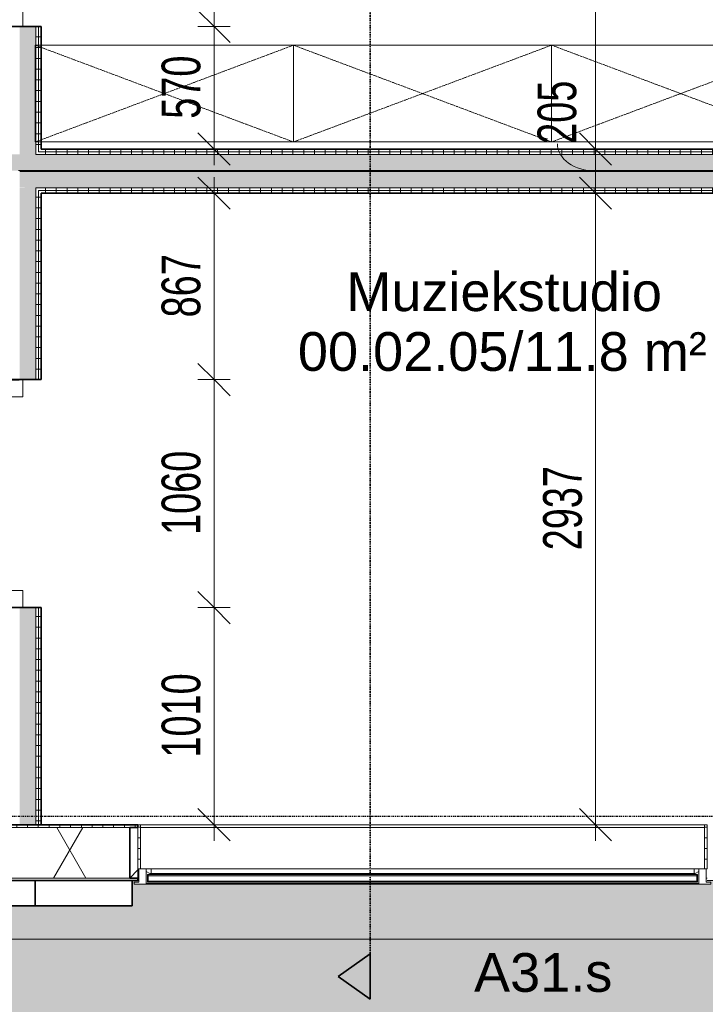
# Model space of a CAD drawing. Header units: millimetres. Extents: x -80560 to 110805, y -11020 to 52719.
# Tile 74 of 152: x 73972 to 77159, y 9126 to 13703. Entities that reach past the tile are written whole.
import ezdxf

# ---------------------------------------------------------------- set-up
doc = ezdxf.new("R2010")
doc.units = ezdxf.units.MM
for name, pattern in [('CENTER2', [20, 8, -4, 4, -4]), ('DASHDOT2', [8, 4, -2, 0, -2]), ('DASHED2', [6, 4, -2]), ('DASHED2-1', [3, 2, -1])]:
    doc.linetypes.add(name, pattern=pattern)
for name, color, linetype, lineweight in [('A-ANNO-DIMS', 211, 'Continuous', 9), ('A-ANNO-DIMS-100', 211, 'Continuous', 9), ('A-AREA-IDEN', 2, 'Continuous', 9), ('A-DETL-MBND', 5, 'Continuous', 18), ('A-FLOR-OVHD', 1, 'DASHED2-1', 18), ('A-FLOR-PATT', 8, 'Continuous', 18), ('A-GENM', 13, 'Continuous', 18), ('A-GLAZ', 151, 'Continuous', 18), ('A-GLAZ-IDEN', 152, 'Continuous', 18), ('A-GLAZ-SILL', 1, 'Continuous', 18), ('A-WALL', 113, 'Continuous', 35), ('A-WALL-PATT', 111, 'Continuous', 35), ('G-ANNO-SYMB', 111, 'Continuous', 9), ('I-FURN', 30, 'Continuous', 18), ('I-WALL', 2, 'Continuous', 18), ('S-GRID', 1, 'Continuous', 9)]:
    doc.layers.add(name, color=color, linetype=linetype, lineweight=lineweight)
doc.styles.add('Arial', font='arial.ttf', dxfattribs={"height": 180})
doc.styles.add('Arial_6', font='arial.ttf', dxfattribs={"width": 0.7, "height": 180})
doc.dimstyles.new('n3o_1_8', dxfattribs={"dimscale": 304.8, "dimtxt": 183.646692, "dimasz": 0.492126, "dimexe": 0.246063, "dimexo": 0.0625, "dimgap": 0.032808, "dimtad": 1, "dimdec": 0, "dimdsep": 46, "dimtxsty": 'Arial_6', "dimblk1": 'OBLIQUE', "dimblk2": 'OBLIQUE', "dimsah": 1, "dimcen": 0.09, "dimdle": 0.246063, "dimazin": 0, "dimtfac": 1, "dimtdec": 4, "dimtix": 1, "dimtmove": 0, "dimatfit": 3, "dimfxl": 0.246063, "dimfxlon": 1, "dimtvp": 1, "dimtolj": 1, "dimtzin": 0, "dimarcsym": 2})
doc.dimstyles.new('n3o_1_8_2', dxfattribs={"dimscale": 304.8, "dimtxt": 183.646692, "dimasz": 0.492126, "dimexe": 0.246063, "dimexo": 0.0625, "dimgap": 0.032808, "dimtad": 1, "dimdec": 0, "dimdsep": 46, "dimtxsty": 'Arial_6', "dimblk1": 'OBLIQUE', "dimblk2": 'OBLIQUE', "dimsah": 1, "dimcen": 0.09, "dimdle": 0.246063, "dimazin": 0, "dimtfac": 1, "dimtdec": 4, "dimtix": 1, "dimtmove": 1, "dimatfit": 3, "dimfxl": 0.246063, "dimfxlon": 1, "dimtvp": 1, "dimtolj": 1, "dimtzin": 0, "dimarcsym": 2})
doc.dimstyles.new('n3o_1_8_3', dxfattribs={"dimscale": 304.8, "dimtxt": 183.646692, "dimasz": 0.492126, "dimexe": 0.246063, "dimexo": 0.0625, "dimgap": 0.032808, "dimtad": 1, "dimdec": 0, "dimdsep": 46, "dimtxsty": 'Arial_6', "dimblk1": 'OBLIQUE', "dimblk2": 'OBLIQUE', "dimsah": 1, "dimcen": 0.09, "dimdle": 0.246063, "dimazin": 0, "dimtfac": 1, "dimtdec": 4, "dimtix": 1, "dimtmove": 0, "dimatfit": 3, "dimfxl": 0.246063, "dimfxlon": 1, "dimtvp": 1, "dimtolj": 1, "dimtzin": 0, "dimarcsym": 2})
pattern_1 = [(180, (74072.32, 15523.5), (-1e-13, -50), [])]
pattern_2 = [(270, (75992.32, 13102), (50, 1e-13), [])]
pattern_3 = [(0, (0, 0), (0, 50), [])]
pattern_4 = [(180, (74072.32, 11428.75), (-1e-13, -50), [])]

# ---------------------------------------------------------------- blocks, each defined once
blk = doc.blocks.new('Leonardo College_EHA_1489_R18_CF_situatie_2020_rvt-1-DO_00 begane grond')
at = {"layer": 'A-FLOR-PATT', "lineweight": 9}
h = blk.add_hatch(dxfattribs=at)
h.set_pattern_fill('FP_27', color=93, style=0, pattern_type=2)
h.set_pattern_definition([(90, (0, 0), (-456.197, 456.197), [120.967, -791.427]), (45, (0, 0), (-456.197, 456.197), [120.968, -524.193]), (135, (0, 0), (-456.197, -456.197), [120.968, -524.193])])
h.paths.add_polyline_path([(53547.8, 6923), (67447.4, 6923), (67424.9, 9701), (65130, 9701), (65130, 9711.4), (64440, 9713), (64440, 9701), (64450, 9701), (64450, 9584), (62200, 9584), (62200, 9701), (62210, 9701), (62210, 9720), (61625.9, 9721), (60390, 9721), (60390, 9701), (60400, 9701), (60400, 9584), (57700, 9584), (57700, 9701), (57710, 9701), (57710, 9721), (54990, 9721), (54990, 9701), (55000, 9701), (55000, 9584), (52300, 9584), (52300, 9701), (52268, 9701), (52268, 9694), (52290, 9694), (52290, 9684), (49610, 9684), (49610, 9694), (49632, 9694), (49632, 9701), (49600, 9700), (49600, 9584), (47450, 9584), (47450, 9701), (47418, 9701), (47418, 9694), (47440, 9694), (47440, 9684), (42960, 9684), (42960, 9694), (42982, 9694), (42982, 9701), (42950, 9700), (42950, 9584), (41600, 9584), (41600, 9701), (41568, 9701), (41568, 9694), (41590, 9694), (41590, 9684), (40683.4, 9684), (40682.5, 9678), (39817.5, 9678), (39816.6, 9684), (39710, 9684), (39710, 9694), (39732, 9694), (39732, 9701), (39700, 9701), (39700, 9584), (38800, 9584), (38800, 9701), (38768, 9701), (38768, 9694), (38790, 9694), (38790, 9684), (37910, 9684), (37910, 9694), (37932, 9694), (37932, 9701), (37900, 9701), (37900, 9584), (35200, 9584), (35200, 9701), (35168, 9701), (35168, 9694), (35190, 9694), (35190, 9684), (32510, 9684), (32510, 9694), (32532, 9694), (32532, 9701), (32500, 9701), (32500, 9584), (30100, 9584), (30100, 9701), (30068, 9701), (30068, 9694), (30090, 9694), (30090, 9684), (29210, 9684), (29210, 9694), (29232, 9694), (29232, 9701), (29200, 9701), (29200, 9584), (28527, 9584), (28527, 9701), (28495, 9701), (28495, 9694), (28517, 9694), (28517, 9684), (28412, 9684), (28409.5, 9668), (27544.5, 9668), (27542, 9684), (27437, 9684), (27437, 9694), (27459, 9694), (27459, 9701), (27427, 9701), (27427, 9584), (25750, 9584), (25750, 9701), (25718, 9701), (25718, 9694), (25740, 9694), (25740, 9684), (23960, 9684), (23960, 9694), (23982, 9694), (23982, 9701), (23950, 9700), (23950, 9584), (23050, 9584), (23050, 9701), (23018, 9701), (23018, 9694), (23040, 9694), (23040, 9684), (22160, 9684), (22160, 9694), (22182, 9694), (22182, 9701), (22150, 9701), (22150, 9584), (20350, 9584), (20350, 9701), (20318, 9701), (20318, 9694), (20340, 9694), (20340, 9684), (15860, 9684), (15860, 9694), (15882, 9694), (15882, 9701), (15850, 9700), (15850, 9584), (14384, 9584), (14384, 9721), (7590.2, 9721), (7590.2, 6923), (52710.1, 6923)], flags=0)
h.paths.add_polyline_path([(30068, 9713), (30073, 9713), (30073, 9721), (30068, 9721)], flags=0)
h.paths.add_polyline_path([(29227, 9713), (29232, 9713), (29232, 9721), (29227, 9721)], flags=0)
blk = doc.blocks.new('NLRS_41_GM_WPB_spouwlat-SH_generiek_ISR - 235x38-V64-DO_00 begane grond')
at = {"layer": 'A-GENM'}
h = blk.add_hatch(dxfattribs=at)
h.set_pattern_fill('FP_81', color=256, style=0, pattern_type=2)
h.set_pattern_definition([(45, (0, 0), (-141.42136, 141.42136), [])])
h.paths.add_polyline_path([(49627, 9713), (49627, 9948), (49589, 9948), (49589, 9713)], flags=0)
for p, q in [((49627, 9948), (49589, 9948)), ((49589, 9948), (49589, 9713)), ((49627, 9713), (49627, 9948)), ((49589, 9713), (49627, 9713))]:
    blk.add_line(p, q, dxfattribs=at)
blk = doc.blocks.new('NLRS_41_GM_WPB_spouwlat-SH_generiek_ISR - 235x38-33868843-DO_00 begane grond')
at = {"layer": 'A-DETL-MBND'}
for p, q in [((32539, 9948), (35161, 9948)), ((32527, 9713), (32532, 9713)), ((35168, 9713), (35173, 9713))]:
    blk.add_line(p, q, dxfattribs=at)
blk = doc.blocks.new('41_dagkanten_SH_generiek_ISR - 12x204_5-V66-DO_00 begane grond')
at = {"layer": 'A-GENM'}
h = blk.add_hatch(dxfattribs=at)
h.set_pattern_fill('FP_80', color=256, style=0, pattern_type=2)
h.set_pattern_definition(pattern_3)
h.paths.add_polyline_path([(52261, 9756), (52273, 9756), (52273, 9960.5), (52261, 9960.5)], flags=0)
for p, q in [((52273, 9960.5), (52261, 9960.5)), ((52261, 9960.5), (52261, 9756)), ((52273, 9756), (52273, 9960.5)), ((52268, 9756), (52273, 9756))]:
    blk.add_line(p, q, dxfattribs=at)
blk = doc.blocks.new('41_dagkanten_SH_generiek_ISR - 12x204_5-V67-DO_00 begane grond')
at = {"layer": 'A-GENM'}
h = blk.add_hatch(dxfattribs=at)
h.set_pattern_fill('FP_80', color=256, style=0, pattern_type=2)
h.set_pattern_definition(pattern_3)
h.paths.add_polyline_path([(49639, 9756), (49639, 9960.5), (49627, 9960.5), (49627, 9756), (49632, 9756)], flags=0)
for p, q in [((49639, 9960.5), (49627, 9960.5)), ((49627, 9960.5), (49627, 9756)), ((49639, 9756), (49639, 9960.5)), ((49627, 9756), (49632, 9756))]:
    blk.add_line(p, q, dxfattribs=at)
blk = doc.blocks.new('merk 2700 vast glas HOOG - merk 2700 vast glas HOOG-33734846-DO_00 begane grond')
at = {"layer": 'A-GLAZ'}
for p, q in [((-1318, 72), (-1284, 72)), ((-1318, 10), (-1318, 72)), ((-1284, 72), (-1284, 4)), ((1284, 72), (1318, 72)), ((1284, 4), (1284, 72)), ((1318, 72), (1318, 10)), ((-1340, 10), (-1318, 10)), ((-1340, 0), (-1340, 10)), ((-1284, 4), (-1262, 4)), ((-1262, 4), (-1262, 0)), ((1262, 4), (1284, 4)), ((1262, 0), (1262, 4)), ((1318, 10), (1340, 10)), ((1340, 10), (1340, 0)), ((-1262, 0), (-1340, 0)), ((1340, 0), (1262, 0))]:
    blk.add_line(p, q, dxfattribs=at)
at = {"layer": 'A-GLAZ-SILL'}
for p, q in [((-1262, 4), (1262, 4)), ((-1262, 0), (1262, 0))]:
    blk.add_line(p, q, dxfattribs=at)
blk = doc.blocks.new('32_n3o_deur_enkel - 90x139_17_K_930_2410x1080_deur vv glasstrook_Deur_ extra kierdichting en valdorpel-34075199-DO_00 begane grond')
at = {"layer": 'A-GLAZ'}
for p, q in [((-530, 17), (-450, 17)), ((-450, 17), (-450, -68)), ((450, 17), (530, 17)), ((450, -68), (450, 17)), ((-528, 0), (-530, 0)), ((-528, -105), (-528, 0)), ((528, 0), (528, -105)), ((530, 0), (528, 0)), ((-540, -105), (-528, -105)), ((-540, -122), (-540, -105)), ((-467, -122), (-540, -122)), ((-467, -108), (-467, -122)), ((467, -122), (467, -108)), ((540, -122), (467, -122)), ((528, -105), (540, -105)), ((540, -105), (540, -122))]:
    blk.add_line(p, q, dxfattribs=at)
blk = doc.blocks.new('32_n3o_deur_enkel - 90x139_17_K_930_2410x1080-34075198-DO_00 begane grond')
at = {"layer": 'A-GLAZ'}
for p, q in [((-530, 17), (-450, 17)), ((-528, 2), (-530, 2)), ((-528, -107), (-528, 2)), ((-450, 17), (-450, -68)), ((450, 17), (530, 17)), ((450, -68), (450, 17)), ((528, 2), (528, -107)), ((530, 2), (528, 2)), ((-540, -107), (-528, -107)), ((-540, -122), (-540, -107)), ((-467, -122), (-540, -122)), ((-467, -108), (-467, -122)), ((467, -122), (467, -108)), ((540, -122), (467, -122)), ((528, -107), (540, -107)), ((540, -107), (540, -122))]:
    blk.add_line(p, q, dxfattribs=at)
blk = doc.blocks.new('82_kast zonder deur - Stellingkast 120x45cm ntb_-V195-DO_00 begane grond')
at = {"layer": 'I-FURN', "linetype": 'DASHED2'}
for p, q in [((-600, -225), (-600, 225)), ((-600, 225), (600, 225)), ((600, 225), (-600, -225)), ((-600, 225), (600, -225)), ((600, 225), (-600, 225)), ((-600, 225), (-600, -225)), ((-572.5, 225), (600, 225)), ((600, 225), (600, -225)), ((600, -225), (600, 225)), ((600, 225), (600, -225)), ((600, -225), (-600, -225)), ((-600, -225), (600, -225)), ((600, -225), (-572.5, -225))]:
    blk.add_line(p, q, dxfattribs=at)
blk = doc.blocks.new('82_kast zonder deur - Stellingkast 120x45cm ntb_-32851537-DO_00 begane grond')
at = {"layer": 'I-FURN', "linetype": 'DASHED2'}
for p, q in [((-600, -225), (-600, 225)), ((-600, 225), (600, 225)), ((600, 225), (-600, -225)), ((-600, 225), (600, -225)), ((600, 225), (-600, 225)), ((-600, 225), (-600, -225)), ((-600, -225), (-600, 225)), ((-600, 225), (600, 225)), ((600, 225), (600, -225)), ((600, -225), (600, 225)), ((600, 225), (600, -225)), ((600, -225), (-600, -225)), ((-600, -225), (600, -225)), ((600, -225), (-600, -225))]:
    blk.add_line(p, q, dxfattribs=at)
blk = doc.blocks.new('30_n3o_RT72_glas met glaslat - Type 1-33734849-DO_00 begane grond')
at = {"layer": 'A-GENM'}
for points in [[(1279, 41), (-1279, 41), (-1279, 35), (1279, 35)], [(1279, 11), (-1279, 11), (-1279, 5), (1279, 5)]]:
    blk.add_hatch(color=256, dxfattribs=at).paths.add_polyline_path(points, flags=0)
for p, q in [((1279, 41), (-1279, 41)), ((-1279, 41), (-1279, 35)), ((-1275, 41), (-1279, 41)), ((-1279, 41), (-1279, 5)), ((-1279, 35), (1279, 35)), ((1279, 11), (-1279, 11)), ((-1279, 11), (-1279, 5)), ((-1279, 5), (1279, 5)), ((-1279, 5), (-1275, 5)), ((-1275, 5), (-1275, 41)), ((1279, 41), (1275, 41)), ((1275, 41), (1275, 5)), ((1275, 5), (1279, 5)), ((1279, 35), (1279, 41)), ((1279, 5), (1279, 41)), ((1279, 5), (1279, 11))]:
    blk.add_line(p, q, dxfattribs=at)
blk = doc.blocks.new('DPWP_30_n3o_RT72_glas met glaslat Frame1 - Type 1-33734852-DO_00 begane grond')
at = {"layer": 'A-GENM'}
for p, q in [((-1262, 27), (-1284, 27)), ((-1284, 15), (-1267.317, 5)), ((-1267.317, 5), (-1262, 5)), ((-1262, 27), (1262, 27)), ((-1262, 5), (-1262, 27)), ((-1262, 5), (1262, 5)), ((1284, 27), (1262, 27)), ((1262, 27), (1262, 5)), ((1262, 5), (1267.317, 5)), ((1267.317, 5), (1284, 15))]:
    blk.add_line(p, q, dxfattribs=at)
blk = doc.blocks.new('Section - 00_n3o_sectionmark_detailaanduiding-325618-DO_00 begane grond')
at = {"layer": 'G-ANNO-SYMB'}
blk.add_hatch(color=256, dxfattribs=at).paths.add_polyline_path([(0, 0), (1.05, 1.5), (2.101, 0)], flags=0)
at = {"layer": 'G-ANNO-SYMB', "linetype": 'DASHDOT2', "lineweight": 35}
for p, q in [((1.05, 1.5), (0, 0)), ((2.101, 0), (1.05, 1.5)), ((0, 0), (2.101, 0))]:
    blk.add_line(p, q, dxfattribs=at)
blk = doc.blocks.new('DIMBLOCK188-DO_00 begane grond')
at = {"layer": 'A-ANNO-DIMS-100'}
for p, q in [((76649, 17945), (76574, 18020)), ((76724, 17945), (76574, 17945)), ((76649, 17945), (76649, 13102)), ((76649, 17945), (76724, 17870)), ((76649, 17945), (76724, 17945)), ((76649, 13102), (76574, 13177)), ((76724, 13102), (76574, 13102)), ((76649, 13102), (76724, 13027)), ((76649, 13102), (76724, 13102))]:
    blk.add_line(p, q, dxfattribs=at)
at = {"layer": 'A-ANNO-DIMS-100', "color": 0, "insert": (76405.3, 15331.4), "char_height": 180, "width": 461.094, "attachment_point": 1, "rotation": 90, "line_spacing_factor": 0.941778, "style": 'Arial_6'}
blk.add_mtext('4843', dxfattribs=at)
blk = doc.blocks.new('_Oblique')
at = {"color": 0, "linetype": 'ByBlock', "lineweight": -2}
blk.add_line((-0.5, -0.5), (0.5, 0.5), dxfattribs=at)
blk = doc.blocks.new('DIMBLOCK189-DO_00 begane grond')
at = {"layer": 'A-ANNO-DIMS-100'}
for p, q in [((76649, 13102), (76574, 13177)), ((76724, 13102), (76574, 13102)), ((76649, 13102), (76649, 12897)), ((76649, 13102), (76724, 13027)), ((76649, 13102), (76724, 13102)), ((76649, 12897), (76574, 12972)), ((76724, 12897), (76574, 12897)), ((76649, 12897), (76724, 12822)), ((76649, 12897), (76724, 12897))]:
    blk.add_line(p, q, dxfattribs=at)
blk.add_ellipse((76649, 13126.4), major_axis=(177.1, 0), ratio=0.716664, start_param=3.141593, end_param=4.712389, dxfattribs=at)
at = {"layer": 'A-ANNO-DIMS-100', "color": 0, "insert": (76379.5, 13126.4), "char_height": 180, "width": 345.821, "attachment_point": 1, "rotation": 90, "line_spacing_factor": 0.941778, "style": 'Arial_6'}
blk.add_mtext('205', dxfattribs=at)
blk = doc.blocks.new('DIMBLOCK190-DO_00 begane grond')
at = {"layer": 'A-ANNO-DIMS-100'}
for p, q in [((76649, 12897), (76574, 12972)), ((76724, 12897), (76574, 12897)), ((76649, 12897), (76649, 9885.5)), ((76649, 12897), (76724, 12822)), ((76649, 12897), (76724, 12897)), ((76649, 9960.5), (76574, 10035.5)), ((76724, 9960.5), (76574, 9960.5)), ((76649, 9960.5), (76724, 9885.5)), ((76649, 9960.5), (76724, 9960.5))]:
    blk.add_line(p, q, dxfattribs=at)
at = {"layer": 'A-ANNO-DIMS-100', "color": 0, "insert": (76405.3, 11236.6), "char_height": 180, "width": 461.094, "attachment_point": 1, "rotation": 90, "line_spacing_factor": 0.941778, "style": 'Arial_6'}
blk.add_mtext('2937', dxfattribs=at)
blk = doc.blocks.new('DIMBLOCK272-DO_00 begane grond')
at = {"layer": 'A-ANNO-DIMS-100'}
for p, q in [((102364.8, 10470.3), (102364.8, 5571.3)), ((102364.8, 5646.3), (102364.8, 10470.3)), ((39278.8, 5646.3), (39353.8, 5721.3)), ((39278.8, 5721.3), (39278.8, 5571.3)), ((39278.8, 5646.3), (39278.8, 5721.3)), ((102364.8, 5646.3), (102439.8, 5721.3)), ((39203.8, 5646.3), (102439.8, 5646.3)), ((39278.8, 5646.3), (39203.8, 5571.3)), ((102364.8, 5646.3), (102289.8, 5571.3))]:
    blk.add_line(p, q, dxfattribs=at)
at = {"layer": 'A-ANNO-DIMS-100', "color": 0, "insert": (70581.7, 5889.9), "char_height": 180, "width": 576.368, "attachment_point": 1, "line_spacing_factor": 0.941778, "style": 'Arial_6'}
blk.add_mtext('63086', dxfattribs=at)
blk = doc.blocks.new('DIMBLOCK416-DO_00 begane grond')
at = {"layer": 'A-ANNO-DIMS-100'}
for p, q in [((74875.7, 13672), (74800.7, 13747)), ((74800.7, 13672), (74950.7, 13672)), ((74875.7, 13672), (74800.7, 13672)), ((74875.7, 13027), (74875.7, 13672)), ((74875.7, 13672), (74950.7, 13597)), ((74875.7, 13102), (74800.7, 13177)), ((74800.7, 13102), (74950.7, 13102)), ((74875.7, 13102), (74800.7, 13102)), ((74875.7, 13102), (74950.7, 13027))]:
    blk.add_line(p, q, dxfattribs=at)
at = {"layer": 'A-ANNO-DIMS-100', "color": 0, "insert": (74632, 13242.9), "char_height": 180, "width": 345.821, "attachment_point": 1, "rotation": 90, "line_spacing_factor": 0.941778, "style": 'Arial_6'}
blk.add_mtext('570', dxfattribs=at)
blk = doc.blocks.new('DIMBLOCK417-DO_00 begane grond')
at = {"layer": 'A-ANNO-DIMS-100'}
for p, q in [((74875.7, 14732), (74800.7, 14807)), ((74800.7, 14732), (74950.7, 14732)), ((74875.7, 14732), (74800.7, 14732)), ((74875.7, 13672), (74875.7, 14732)), ((74875.7, 14732), (74950.7, 14657)), ((74875.7, 13672), (74800.7, 13747)), ((74800.7, 13672), (74950.7, 13672)), ((74875.7, 13672), (74800.7, 13672)), ((74875.7, 13672), (74950.7, 13597))]:
    blk.add_line(p, q, dxfattribs=at)
at = {"layer": 'A-ANNO-DIMS-100', "color": 0, "insert": (74632, 14009.9), "char_height": 180, "width": 461.094, "attachment_point": 1, "rotation": 90, "line_spacing_factor": 0.941778, "style": 'Arial_6'}
blk.add_mtext('1060', dxfattribs=at)
blk = doc.blocks.new('DIMBLOCK419-DO_00 begane grond')
at = {"layer": 'A-ANNO-DIMS-100'}
for p, q in [((74875.7, 10970), (74800.7, 11045)), ((74800.7, 10970), (74950.7, 10970)), ((74875.7, 10970), (74800.7, 10970)), ((74875.7, 9885.5), (74875.7, 10970)), ((74875.7, 10970), (74950.7, 10895)), ((74875.7, 9960.5), (74800.7, 10035.5)), ((74800.7, 9960.5), (74950.7, 9960.5)), ((74875.7, 9960.5), (74800.7, 9960.5)), ((74875.7, 9960.5), (74950.7, 9885.5))]:
    blk.add_line(p, q, dxfattribs=at)
at = {"layer": 'A-ANNO-DIMS-100', "color": 0, "insert": (74632, 10273.1), "char_height": 180, "width": 461.094, "attachment_point": 1, "rotation": 90, "line_spacing_factor": 0.941778, "style": 'Arial_6'}
blk.add_mtext('1010', dxfattribs=at)
blk = doc.blocks.new('DIMBLOCK420-DO_00 begane grond')
at = {"layer": 'A-ANNO-DIMS-100'}
for p, q in [((74875.7, 12030), (74800.7, 12105)), ((74800.7, 12030), (74950.7, 12030)), ((74875.7, 12030), (74800.7, 12030)), ((74875.7, 10970), (74875.7, 12030)), ((74875.7, 12030), (74950.7, 11955)), ((74875.7, 10970), (74800.7, 11045)), ((74800.7, 10970), (74950.7, 10970)), ((74875.7, 10970), (74800.7, 10970)), ((74875.7, 10970), (74950.7, 10895))]:
    blk.add_line(p, q, dxfattribs=at)
at = {"layer": 'A-ANNO-DIMS-100', "color": 0, "insert": (74632, 11307.9), "char_height": 180, "width": 461.094, "attachment_point": 1, "rotation": 90, "line_spacing_factor": 0.941778, "style": 'Arial_6'}
blk.add_mtext('1060', dxfattribs=at)
blk = doc.blocks.new('DIMBLOCK421-DO_00 begane grond')
at = {"layer": 'A-ANNO-DIMS-100'}
for p, q in [((74875.7, 12897), (74800.7, 12972)), ((74875.7, 12030), (74875.7, 12972)), ((74800.7, 12897), (74950.7, 12897)), ((74875.7, 12897), (74800.7, 12897)), ((74875.7, 12897), (74950.7, 12822)), ((74875.7, 12030), (74800.7, 12105)), ((74800.7, 12030), (74950.7, 12030)), ((74875.7, 12030), (74800.7, 12030)), ((74875.7, 12030), (74950.7, 11955))]:
    blk.add_line(p, q, dxfattribs=at)
at = {"layer": 'A-ANNO-DIMS-100', "color": 0, "insert": (74632, 12319.4), "char_height": 180, "width": 345.821, "attachment_point": 1, "rotation": 90, "line_spacing_factor": 0.941778, "style": 'Arial_6'}
blk.add_mtext('867', dxfattribs=at)

msp = doc.modelspace()

# ---------------------------------------------------------------- hatches: boundary and pattern name
at = {"layer": 'A-WALL-PATT', "lineweight": 5}
h = msp.add_hatch(color=256, dxfattribs=at)
h.paths.add_polyline_path([(74047.3, 13077), (74047.3, 13672), (73972.3, 13672), (73972.3, 13077)], flags=0)
h.paths.add_polyline_path([(73972.3, 14732), (74047.3, 14732), (74047.3, 17970), (73972.3, 17970), (73972.3, 14921.3)], flags=0)
at = {"layer": 'A-WALL-PATT', "lineweight": 18}
h = msp.add_hatch(dxfattribs=at)
h.set_pattern_fill('FP_42', color=256, angle=90, style=0, pattern_type=2)
h.set_pattern_definition(pattern_1)
h.paths.add_polyline_path([(74047.3, 13089.5), (74059.8, 13089.5), (74059.8, 13672), (74047.3, 13672), (74047.3, 13102)], flags=0)
h.paths.add_polyline_path([(74047.3, 14732), (74059.8, 14732), (74059.8, 17957.5), (74047.3, 17957.5), (74047.3, 14921.3)], flags=0)
h = msp.add_hatch(dxfattribs=at)
h.set_pattern_fill('FP_42', color=256, angle=90, style=0, pattern_type=2)
h.set_pattern_definition(pattern_1)
h.paths.add_polyline_path([(74072.3, 13102), (74072.3, 13672), (74059.8, 13672), (74059.8, 13102)], flags=0)
h.paths.add_polyline_path([(74059.8, 14732), (74072.3, 14732), (74072.3, 17945), (74059.8, 17945), (74059.8, 14921.3)], flags=0)
h = msp.add_hatch(dxfattribs=at)
h.set_pattern_fill('FP_43', color=256, angle=-270, style=0, pattern_type=2)
h.set_pattern_definition(pattern_2)
h.paths.add_polyline_path([(78117.3, 13089.5), (78117.3, 13102), (74059.8, 13102), (74059.8, 13089.5), (74773.8, 13089.5)], flags=0)
h.paths.add_polyline_path([(73879.8, 13089.5), (73879.8, 13102), (73867.3, 13102), (73867.3, 13089.5)], flags=0)
h = msp.add_hatch(dxfattribs=at)
h.set_pattern_fill('FP_43', color=256, angle=-270, style=0, pattern_type=2)
h.set_pattern_definition(pattern_2)
h.paths.add_polyline_path([(78117.3, 13077), (78117.3, 13089.5), (74047.3, 13088.4), (74047.3, 13077), (74773.8, 13077)], flags=0)
h.paths.add_polyline_path([(73879.8, 13077), (73892.3, 13077), (73892.3, 13089.5), (73879.8, 13089.5)], flags=0)
at = {"layer": 'A-WALL-PATT', "lineweight": 5}
for points in [[(78117.3, 13002), (78117.3, 13077), (73892.3, 13077), (73892.8, 13002), (74773.8, 13002)], [(78117.3, 12922), (78117.3, 12997), (73972.3, 12997), (73972.3, 12922), (74773.8, 12922)]]:
    msp.add_hatch(color=256, dxfattribs=at).paths.add_polyline_path(points, flags=0)
h = msp.add_hatch(color=256, dxfattribs=at)
h.paths.add_polyline_path([(74047.3, 9960.5), (74047.3, 10970), (73972.3, 10970), (73972.3, 9960.5)], flags=0)
h.paths.add_polyline_path([(73972.3, 12030), (74047.3, 12030), (74047.3, 12922), (73972.3, 12921.7), (73972.3, 12255.2)], flags=0)
at = {"layer": 'A-WALL-PATT', "lineweight": 18}
h = msp.add_hatch(dxfattribs=at)
h.set_pattern_fill('FP_43', color=256, angle=-270, style=0, pattern_type=2)
h.set_pattern_definition(pattern_2)
h.paths.add_polyline_path([(78117.3, 12909.5), (78117.3, 12922), (74047.3, 12921.7), (74047.3, 12909.5), (74773.8, 12909.5)], flags=0)
h = msp.add_hatch(dxfattribs=at)
h.set_pattern_fill('FP_122', color=256, angle=90, style=0, pattern_type=2)
h.set_pattern_definition(pattern_4)
h.paths.add_polyline_path([(74059.8, 9960.5), (74059.8, 10970), (74047.3, 10970), (74047.3, 9960.5)], flags=0)
h.paths.add_polyline_path([(74059.8, 12030), (74059.8, 12909.5), (74047.3, 12909.5), (74047.3, 12030)], flags=0)
h = msp.add_hatch(dxfattribs=at)
h.set_pattern_fill('FP_43', color=256, angle=-270, style=0, pattern_type=2)
h.set_pattern_definition(pattern_2)
h.paths.add_polyline_path([(78117.3, 12897), (78117.3, 12909.5), (74059.8, 12909.5), (74059.8, 12897), (74773.8, 12897)], flags=0)
h = msp.add_hatch(dxfattribs=at)
h.set_pattern_fill('FP_122', color=256, angle=90, style=0, pattern_type=2)
h.set_pattern_definition(pattern_4)
h.paths.add_polyline_path([(74072.3, 9960.5), (74072.3, 10970), (74059.8, 10970), (74059.8, 9960.5)], flags=0)
h.paths.add_polyline_path([(74059.8, 12030), (74072.3, 12030), (74072.3, 12897), (74059.8, 12897), (74059.8, 12255.2)], flags=0)
h = msp.add_hatch(dxfattribs=at)
h.set_pattern_fill('FP_2', color=256, style=0, pattern_type=2)
h.set_pattern_definition([(60, (24894.82, 0), (-274.963, 158.75), []), (120, (24894.82, 0), (-274.963, -158.75), [])])
h.paths.add_polyline_path([(78297.9, 9713), (78321.8, 9713), (78321.8, 9948), (77205.8, 9948), (77205.8, 9713), (77710.5, 9713)], flags=0)
h.paths.add_polyline_path([(74483.8, 9713), (74483.8, 9948), (72355.8, 9948), (72355.8, 9713), (74186.5, 9713)], flags=0)
h.paths.add_polyline_path([(67725.7, 9713), (67833.8, 9713), (67833.8, 9948), (66505.8, 9948), (66505.8, 9713), (66551, 9713)], flags=0)
h.paths.add_polyline_path([(64495.3, 9713), (64583.8, 9713), (64583.8, 9948), (63705.8, 9948), (63705.8, 9713), (64201.6, 9713)], flags=0)
h.paths.add_polyline_path([(62783.8, 9713), (62783.8, 9948), (60105.8, 9948), (60105.8, 9713), (62733.3, 9713)], flags=0)
h.paths.add_polyline_path([(57153.5, 9713), (57383.8, 9713), (57383.8, 9948), (55005.8, 9948), (55005.8, 9713), (56566.2, 9713)], flags=0)
h.paths.add_polyline_path([(54083.8, 9713), (54083.8, 9948), (53432.8, 9948), (53432.8, 9713), (53629.4, 9713)], flags=0)
h.paths.add_polyline_path([(52310.8, 9713), (52310.8, 9948), (50655.8, 9948), (50655.8, 9713), (52161.1, 9713)], flags=0)
h.paths.add_polyline_path([(46875, 9713), (47033.8, 9713), (47033.8, 9948), (45255.8, 9948), (45255.8, 9713), (46581.3, 9713)], flags=0)
h.paths.add_polyline_path([(48833.8, 9713), (48833.8, 9948), (47955.8, 9948), (47955.8, 9713), (48343.3, 9713)], flags=0)
h.paths.add_polyline_path([(40733.8, 9713), (40733.8, 9948), (39407.8, 9948), (39407.8, 9713), (40707.9, 9713)], flags=0)
h = msp.add_hatch(dxfattribs=at)
h.set_pattern_fill('FP_231', color=256, angle=90, style=0, pattern_type=2)
h.set_pattern_definition([(90, (58858.82, 9701), (-50, -2e-13), [])])
h.paths.add_polyline_path([(77167.8, 9948), (78321.8, 9948), (78321.8, 9960.5), (77167.8, 9960.5)], flags=0)
h.paths.add_polyline_path([(72317.8, 9948), (74521.8, 9948), (74521.8, 9960.5), (72317.8, 9960.5)], flags=0)
h.paths.add_polyline_path([(67725.7, 9948), (67871.8, 9948), (67871.8, 9960.5), (66467.8, 9960.5), (66467.8, 9948), (66551, 9948)], flags=0)
h.paths.add_polyline_path([(64583.8, 9948), (64621.8, 9948), (64621.8, 9960.5), (63667.8, 9960.5), (63667.8, 9948), (64201.6, 9948)], flags=0)
h.paths.add_polyline_path([(62821.8, 9948), (62821.8, 9960.5), (60067.8, 9960.5), (60067.8, 9948), (62783.8, 9948)], flags=0)
h.paths.add_polyline_path([(56566.2, 9948), (57421.8, 9948), (57421.8, 9960.5), (54967.8, 9960.5), (54967.8, 9948), (56272.5, 9948)], flags=0)
h.paths.add_polyline_path([(53923.1, 9948), (54121.8, 9948), (54121.8, 9960.5), (53394.8, 9960.5), (53394.8, 9948), (53629.4, 9948)], flags=0)
h.paths.add_polyline_path([(51867.4, 9948), (52348.8, 9948), (52348.8, 9960.5), (50617.8, 9960.5), (50617.8, 9948), (51573.7, 9948)], flags=0)
h.paths.add_polyline_path([(48871.8, 9948), (48871.8, 9960.5), (47917.8, 9960.5), (47917.8, 9948), (48833.8, 9948)], flags=0)
h.paths.add_polyline_path([(47071.8, 9948), (47071.8, 9960.5), (45217.8, 9960.5), (45217.8, 9948), (47033.8, 9948)], flags=0)
h.paths.add_polyline_path([(40707.9, 9948), (40771.8, 9948), (40771.8, 9960.5), (39642.8, 9960.5), (39642.8, 9948)], flags=0)
h = msp.add_hatch(dxfattribs=at)
h.set_pattern_fill('FP_230', color=256, style=0, pattern_type=2)
h.set_pattern_definition([(0, (58858.82, 9701), (2e-14, 50), [])])
h.paths.add_polyline_path([(78321.8, 9701), (78321.8, 9713), (77167.8, 9713), (77167.8, 9701), (78297.9, 9701)], flags=0)
h.paths.add_polyline_path([(74521.8, 9701), (74521.8, 9713), (72317.8, 9713), (72317.8, 9701), (74186.5, 9701)], flags=0)
h.paths.add_polyline_path([(67725.7, 9701), (67871.8, 9701), (67871.8, 9713), (66467.8, 9713), (66467.8, 9701), (66551, 9701)], flags=0)
h.paths.add_polyline_path([(64621.8, 9701), (64621.8, 9713), (63667.8, 9713), (63667.8, 9701), (64495.3, 9701)], flags=0)
h.paths.add_polyline_path([(62733.3, 9701), (62821.8, 9701), (62821.8, 9713), (60067.8, 9713), (60067.8, 9701), (62439.6, 9701)], flags=0)
h.paths.add_polyline_path([(57421.8, 9701), (57421.8, 9713), (54967.8, 9713), (54967.8, 9701), (57153.5, 9701)], flags=0)
h.paths.add_polyline_path([(53629.4, 9701), (54121.8, 9701), (54121.8, 9713), (53394.8, 9713), (53394.8, 9701)], flags=0)
h.paths.add_polyline_path([(52161.1, 9701), (52348.8, 9701), (52348.8, 9713), (50617.8, 9713), (50617.8, 9701), (51867.4, 9701)], flags=0)
h.paths.add_polyline_path([(48049.7, 9701), (48871.8, 9701), (48871.8, 9713), (47917.8, 9713), (47917.8, 9701)], flags=0)
h.paths.add_polyline_path([(46581.3, 9701), (47071.8, 9701), (47071.8, 9713), (45217.8, 9713), (45217.8, 9701), (45406.6, 9701)], flags=0)
h.paths.add_polyline_path([(39395.8, 9701), (40771.8, 9701), (40771.8, 9713), (39395.8, 9713)], flags=0)

# ---------------------------------------------------------------- linework, layer by layer
at = {"layer": 'A-FLOR-OVHD'}
msp.add_line((102310.7, 9429), (36723.8, 9429), dxfattribs=at)
at = {"layer": 'A-WALL', "lineweight": 18}
for p, q in [((74047.3, 13077), (74047.3, 13672)), ((74059.8, 13089.5), (74059.8, 13672)), ((78117.3, 13077), (74047.3, 13077)), ((78117.3, 13089.5), (74059.8, 13089.5)), ((78117.3, 13002), (73967.3, 13002)), ((78117.3, 12997), (73972.3, 12997)), ((78117.3, 12922), (74047.3, 12922)), ((74047.3, 12030), (74047.3, 12922)), ((78117.3, 12909.5), (74059.8, 12909.5)), ((74059.8, 12030), (74059.8, 12909.5)), ((74047.3, 9960.5), (74047.3, 10970)), ((74059.8, 9960.5), (74059.8, 10970)), ((72355.8, 9948), (74483.8, 9948)), ((74533.8, 9960.5), (77155.8, 9960.5)), ((74533.8, 9948), (77155.8, 9948)), ((72355.8, 9713), (74483.8, 9713)), ((74526.8, 9713), (74521.8, 9713)), ((74526.8, 9701), (74521.8, 9701))]:
    msp.add_line(p, q, dxfattribs=at)
at = {"layer": 'A-WALL'}
for p, q in [((74521.8, 9960.5), (72317.8, 9960.5)), ((74483.8, 9713), (74483.8, 9948)), ((74483.8, 9948), (74521.8, 9948)), ((74521.8, 9948), (74521.8, 9960.5)), ((74521.8, 9713), (74483.8, 9713)), ((74521.8, 9701), (74521.8, 9713)), ((72317.8, 9701), (74521.8, 9701)), ((74044.8, 9701), (74044.8, 9584)), ((74494.8, 9584), (74494.8, 9701)), ((72344.8, 9584), (74494.8, 9584))]:
    msp.add_line(p, q, dxfattribs=at)
at = {"layer": 'G-ANNO-SYMB', "linetype": 'DASHDOT2', "lineweight": 35}
msp.add_line((75602.1, 48467.6), (75602.1, 9150.1), dxfattribs=at)
at = {"layer": 'I-WALL', "lineweight": 35}
for p, q in [((74072.3, 13672), (73867.3, 13672)), ((74072.3, 13102), (74072.3, 13672)), ((78117.3, 13102), (74072.3, 13102)), ((74072.3, 12897), (78117.3, 12897)), ((74072.3, 12030), (74072.3, 12897)), ((73867.3, 12030), (74072.3, 12030)), ((74072.3, 10970), (73867.3, 10970)), ((74072.3, 9960.5), (74072.3, 10970))]:
    msp.add_line(p, q, dxfattribs=at)
at = {"layer": 'S-GRID', "linetype": 'CENTER2', "lineweight": 25}
msp.add_line((29945.3, 10000), (110204.9, 10000), dxfattribs=at)

# ---------------------------------------------------------------- block references
at = {"color": 250, "lineweight": 5}
msp.add_blockref('Leonardo College_EHA_1489_R18_CF_situatie_2020_rvt-1-DO_00 begane grond', (24894.8, 0), dxfattribs=at)
at = {"layer": 'A-GENM'}
for name, p in [('NLRS_41_GM_WPB_spouwlat-SH_generiek_ISR - 235x38-V64-DO_00 begane grond', (24894.8, 0)), ('41_dagkanten_SH_generiek_ISR - 12x204_5-V67-DO_00 begane grond', (24894.8, 0)), ('NLRS_41_GM_WPB_spouwlat-SH_generiek_ISR - 235x38-33868843-DO_00 begane grond', (41994.8, 0)), ('41_dagkanten_SH_generiek_ISR - 12x204_5-V66-DO_00 begane grond', (24894.8, 0)), ('DPWP_30_n3o_RT72_glas met glaslat Frame1 - Type 1-33734852-DO_00 begane grond', (75844.8, 9729)), ('30_n3o_RT72_glas met glaslat - Type 1-33734849-DO_00 begane grond', (75844.8, 9688))]:
    msp.add_blockref(name, p, dxfattribs=at)
at = {"layer": 'A-GLAZ', "rotation": 269.9999999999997}
for name, p in [('32_n3o_deur_enkel - 90x139_17_K_930_2410x1080-34075198-DO_00 begane grond', (73969.8, 14202)), ('32_n3o_deur_enkel - 90x139_17_K_930_2410x1080_deur vv glasstrook_Deur_ extra kierdichting en valdorpel-34075199-DO_00 begane grond', (73969.8, 11500))]:
    msp.add_blockref(name, p, dxfattribs=at)
at = {"layer": 'A-GLAZ'}
msp.add_blockref('merk 2700 vast glas HOOG - merk 2700 vast glas HOOG-33734846-DO_00 begane grond', (75844.8, 9684), dxfattribs=at)
at = {"layer": 'G-ANNO-SYMB', "linetype": 'DASHDOT2', "lineweight": 35, "xscale": 99.99999999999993, "yscale": 99.99999999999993, "zscale": 99.99999999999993, "rotation": 89.99999999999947}
msp.add_blockref('Section - 00_n3o_sectionmark_detailaanduiding-325618-DO_00 begane grond', (75602.1, 9150.1), dxfattribs=at)
at = {"layer": 'I-FURN', "linetype": 'DASHED2'}
for name, p in [('82_kast zonder deur - Stellingkast 120x45cm ntb_-V195-DO_00 begane grond', (74644.8, 13360)), ('82_kast zonder deur - Stellingkast 120x45cm ntb_-32851537-DO_00 begane grond', (75844.8, 13360)), ('82_kast zonder deur - Stellingkast 120x45cm ntb_-32851537-DO_00 begane grond', (77044.8, 13360))]:
    msp.add_blockref(name, p, dxfattribs=at)

# ---------------------------------------------------------------- texts
at = {"layer": 'A-AREA-IDEN', "char_height": 180, "attachment_point": 1, "style": 'Arial'}
for s, insert, width in [('Muziekstudio', (75490.4, 12528.7), 1715.611), ('00.02.05/11.8 m²', (75265.5, 12250.9), 2260.759)]:
    msp.add_mtext(s, dxfattribs=dict(at, insert=insert, width=width))
at = {"layer": 'A-GLAZ-IDEN', "lineweight": 9, "insert": (76084.2, 9364), "char_height": 180, "width": 761.603, "attachment_point": 1, "style": 'Arial'}
msp.add_mtext('A31.s', dxfattribs=at)

# ---------------------------------------------------------------- dimensions: what is measured, and where the dimension line sits
at = {"layer": 'A-ANNO-DIMS'}
for base, p1, p2, dimstyle, override, picture, middle in [((76649, 13102), (76724, 17945), (76724, 13102), 'n3o_1_8', {"dimpost": '<>', "dimfxl": 4843}, 'DIMBLOCK188-DO_00 begane grond', (76547, 15523.5)), ((74875.7, 14732), (74800.7, 13672), (74800.7, 14732), 'n3o_1_8_3', {"dimpost": '<>', "dimfxl": 1060}, 'DIMBLOCK417-DO_00 begane grond', (74773.8, 14202)), ((74875.7, 13672), (74800.7, 13102), (74800.7, 13672), 'n3o_1_8_3', {"dimpost": '<>', "dimfxl": 570}, 'DIMBLOCK416-DO_00 begane grond', (74773.8, 13387)), ((74875.7, 12897), (74800.7, 12030), (74800.7, 12897), 'n3o_1_8_3', {"dimpost": '<>', "dimfxl": 867}, 'DIMBLOCK421-DO_00 begane grond', (74773.8, 12463.5)), ((76648.9749911, 9960.5), (76723.9749911, 12897), (76723.9749911, 9960.5), 'n3o_1_8', {"dimpost": '<>', "dimfxl": 2936.5}, 'DIMBLOCK190-DO_00 begane grond', (76547.0104612, 11428.75)), ((74875.7, 12030), (74800.7, 10970), (74800.7, 12030), 'n3o_1_8_3', {"dimpost": '<>', "dimfxl": 1060}, 'DIMBLOCK420-DO_00 begane grond', (74773.8, 11500)), ((74875.6799798, 10970), (74800.6799798, 9960.5), (74800.6799798, 10970), 'n3o_1_8_3', {"dimpost": '<>', "dimfxl": 1009.5}, 'DIMBLOCK419-DO_00 begane grond', (74773.7768415, 10465.25))]:
    dim = msp.add_linear_dim(base=base, p1=p1, p2=p2, angle=90, dimstyle=dimstyle, override=override, dxfattribs=at)
    dim.commit()
    dim.dimension.update_dxf_attribs({"geometry": picture, "text_midpoint": middle})
dim = msp.add_linear_dim(base=(76649, 12897), p1=(76724, 13102), p2=(76724, 12897), angle=90, dimstyle='n3o_1_8_2', override={"dimpost": '<>', "dimfxl": 205}, dxfattribs=at)
dim.commit()
dim.dimension.update_dxf_attribs({"geometry": 'DIMBLOCK189-DO_00 begane grond', "text_midpoint": (76499.5, 13299.3), "dimtype": 160, "text_rotation": 90})
dim = msp.add_linear_dim(base=(102364.8, 5646.3), p1=(39278.8, 5721.3), p2=(102364.8, 10470.3), dimstyle='n3o_1_8', override={"dimpost": '<>', "dimfxl": 63264.498951}, dxfattribs=at)
dim.commit()
dim.dimension.update_dxf_attribs({"geometry": 'DIMBLOCK272-DO_00 begane grond', "text_midpoint": (70821.8, 5748.2)})

doc.saveas('drawing.dxf')
